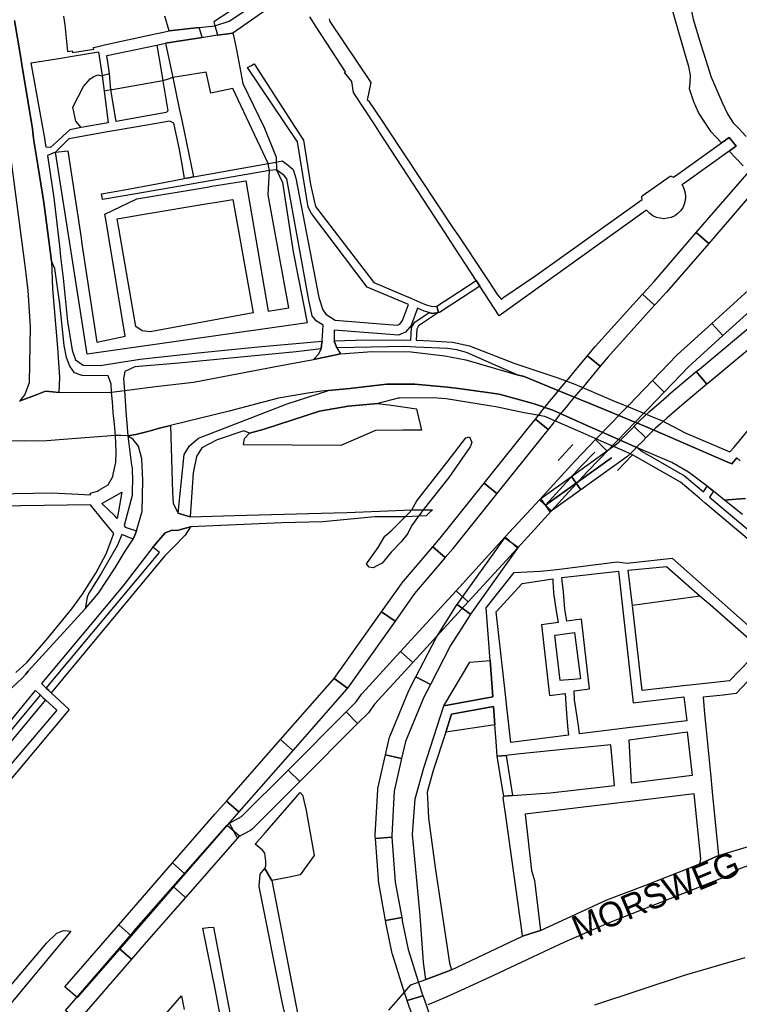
# Model space of a CAD drawing. Header units: metres. Extents: x 89872 to 99175, y 455036 to 468911.
# Tile 72 of 196: x 92499 to 92937, y 464013 to 464613. Entities that reach past the tile are written whole.
import ezdxf
from ezdxf.enums import TextEntityAlignment as Align

# ---------------------------------------------------------------- set-up
doc = ezdxf.new("R2010")
doc.units = ezdxf.units.M
for name, color, linetype in [('Spoorbaandeel', 10, 'Continuous'), ('Straatnamen doorgaand', 7, 'Continuous'), ('Wegdeel doorgaand', 1, 'Continuous')]:
    doc.layers.add(name, color=color, linetype=linetype)
doc.layers.add('Waterdeel', color=7, linetype='Continuous', true_color=0x00aaff)
doc.layers.add('Wegdeel', color=7, linetype='Continuous', true_color=0x9a9a9a)

msp = doc.modelspace()

# ---------------------------------------------------------------- linework, layer by layer
at = {"layer": 'Spoorbaandeel', "color": 7, "lineweight": -3}
for points in [[(92950.74, 464513.66), (92950.74, 464513.66), (92918.59, 464476.45), (92911.02, 464482.99), (92943.17, 464520.19), (92943.71, 464520.82), (92951.28, 464514.29)], [(92857.01, 464407.14), (92852.45, 464401.61), (92844.74, 464407.98), (92849.37, 464413.59), (92849.52, 464413.77), (92878.22, 464445.42), (92885.63, 464438.7)], [(92919.31, 464392.12), (92917.43, 464390.56), (92911.02, 464398.24), (92912.9, 464399.8), (92949.42, 464430.26), (92955.83, 464422.58)], [(92899.17, 464408.21), (92899.41, 464408.44), (92920.57, 464427.62), (92927.29, 464420.21), (92906.25, 464401.14), (92891.48, 464385.83), (92884.28, 464392.78)], [(92817.18, 464358.63), (92789.48, 464324.04), (92781.68, 464330.29), (92809.37, 464364.88), (92812.92, 464369.32), (92820.73, 464363.07)], [(92878.54, 464356.12), (92875.06, 464352.61), (92873.24, 464350.77), (92871.01, 464348.51), (92869.32, 464346.8), (92868.68, 464346.26), (92862.16, 464341.57), (92840.71, 464326.17), (92834.87, 464334.29), (92856.33, 464349.7), (92862.51, 464354.14), (92863.91, 464355.55), (92866.13, 464357.8), (92867.96, 464359.64), (92871.43, 464363.15), (92873.16, 464364.9), (92880.26, 464357.86)], [(92836.98, 464343.77), (92837.07, 464343.87), (92845.55, 464352.65), (92849.56, 464356.8), (92856.75, 464349.86), (92852.74, 464345.7), (92844.32, 464336.97), (92822.73, 464313.4), (92815.36, 464320.15)], [(92815.36, 464320.15), (92822.73, 464313.4), (92801.95, 464290.7), (92794.58, 464297.45)], [(92794.58, 464297.45), (92801.95, 464290.7), (92771.88, 464257.85), (92764.51, 464264.61)], [(92739.27, 464262.95), (92727.33, 464246.13), (92719.18, 464251.91), (92731.24, 464268.91), (92731.51, 464269.25), (92750.37, 464291.49), (92757.99, 464285.02)], [(92773.39, 464250.42), (92765.23, 464256.21), (92794.19, 464296.97), (92802.34, 464291.18)], [(92703.69, 464197.01), (92706.89, 464201.62), (92707.31, 464202.14), (92730.74, 464227.73), (92738.12, 464220.98), (92714.91, 464195.63), (92711.65, 464190.94), (92711.08, 464190.26), (92704.54, 464183.71), (92697.47, 464190.78)], [(92690.3, 464211.1), (92698.39, 464205.35), (92698.3, 464205.21), (92697.97, 464204.81), (92665.06, 464167.39), (92657.55, 464174), (92690.46, 464211.41), (92690.51, 464211.37)], [(92744.97, 464199.88), (92733.67, 464172.8), (92731.3, 464162.41), (92721.55, 464164.64), (92724.02, 464175.44), (92724.28, 464176.25), (92735.82, 464203.92), (92736, 464204.3), (92740.12, 464212.23), (92748.99, 464207.62)], [(92633.72, 464126.98), (92662.13, 464155.41), (92669.2, 464148.34), (92640.29, 464119.4), (92639.15, 464118.55), (92631.17, 464114.19), (92626.38, 464122.97)], [(92625.03, 464121.89), (92599.22, 464092.17), (92591.67, 464098.73), (92617.49, 464128.46), (92617.51, 464128.49), (92624.53, 464136.46), (92632.03, 464129.85)], [(92599.51, 464077.73), (92592, 464084.34), (92625.02, 464121.88), (92632.53, 464115.28)], [(92727.47, 464087), (92731.41, 464065.43), (92721.57, 464063.63), (92717.58, 464085.45), (92717.52, 464085.97), (92715.4, 464113.71), (92725.37, 464114.47)], [(92533.64, 464016.67), (92526.09, 464023.23), (92558.88, 464060.98), (92566.43, 464054.42)], [(92533.96, 464002.27), (92526.39, 464008.8), (92559.05, 464046.67), (92566.62, 464040.14)], [(92744.22, 464017.81), (92744.19, 464017.88), (92744.25, 464017.9), (92744.8, 464016.3), (92746.86, 464010.37), (92757.73, 463978.98), (92760.59, 463970.71), (92751.14, 463967.44), (92748.28, 463975.71), (92737.41, 464007.1), (92735.35, 464013.03), (92734.8, 464014.62), (92734.76, 464014.76), (92734.74, 464014.82)]]:
    msp.add_lwpolyline(points, close=True, dxfattribs=at)
at = {"layer": 'Spoorbaandeel', "color": 255, "lineweight": -3}
for points in [[(92892.88, 464446.7), (92892.8, 464446.61), (92886.19, 464439.32), (92885.63, 464438.7), (92878.22, 464445.42), (92878.78, 464446.03), (92885.35, 464453.28), (92911.02, 464482.99), (92918.59, 464476.45)], [(92942.9, 464447.85), (92956.74, 464461.75), (92963.82, 464454.69), (92949.89, 464440.71), (92949.71, 464440.53), (92927.29, 464420.21), (92920.57, 464427.62)], [(92845.07, 464392.68), (92840.75, 464387.45), (92840.65, 464387.34), (92837.85, 464384.13), (92835.59, 464381.55), (92833.6, 464378.98), (92831.88, 464376.76), (92831.73, 464376.57), (92829.13, 464373.53), (92827.5, 464371.62), (92825.77, 464369.42), (92824.77, 464368.13), (92824, 464367.15), (92823.97, 464367.11), (92820.73, 464363.07), (92812.92, 464369.32), (92816.14, 464373.34), (92816.9, 464374.3), (92817.9, 464375.58), (92819.69, 464377.87), (92819.82, 464378.03), (92821.52, 464380.02), (92824.04, 464382.98), (92825.7, 464385.11), (92827.78, 464387.79), (92827.97, 464388.03), (92830.32, 464390.71), (92833.08, 464393.87), (92837.36, 464399.05), (92844.74, 464407.98), (92852.45, 464401.61)], [(92900.76, 464376.66), (92893.11, 464369.92), (92889.12, 464366.4), (92886.14, 464363.77), (92883.56, 464361.19), (92880.91, 464358.51), (92880.26, 464357.86), (92873.16, 464364.9), (92873.8, 464365.55), (92876.46, 464368.23), (92876.47, 464368.25), (92879.17, 464370.95), (92879.4, 464371.17), (92882.51, 464373.9), (92886.5, 464377.42), (92894.2, 464384.2), (92894.3, 464384.29), (92911.02, 464398.24), (92917.43, 464390.56)], [(92851.27, 464358.58), (92852.72, 464360.08), (92853.16, 464360.53), (92855.1, 464362.55), (92856.97, 464364.49), (92860.27, 464367.9), (92862.51, 464370.22), (92865.08, 464372.89), (92867.69, 464375.59), (92870.46, 464378.46), (92874.4, 464382.54), (92884.28, 464392.78), (92891.48, 464385.83), (92881.59, 464375.59), (92877.66, 464371.52), (92874.88, 464368.64), (92872.28, 464365.95), (92869.7, 464363.28), (92867.47, 464360.96), (92864.17, 464357.54), (92862.3, 464355.6), (92860.36, 464353.59), (92859.92, 464353.14), (92858.47, 464351.63), (92856.75, 464349.86), (92849.56, 464356.8)], [(92821.96, 464312.71), (92816.13, 464320.84), (92834.87, 464334.29), (92840.71, 464326.17)], [(92762.57, 464290.41), (92762.48, 464290.3), (92757.99, 464285.02), (92750.37, 464291.49), (92754.8, 464296.72), (92781.68, 464330.29), (92789.48, 464324.04)], [(92764.51, 464264.61), (92771.88, 464257.85), (92738.12, 464220.98), (92730.74, 464227.73)], [(92773.1, 464250.01), (92761.24, 464231.21), (92748.99, 464207.62), (92740.12, 464212.23), (92752.46, 464236), (92752.67, 464236.36), (92764.71, 464255.46), (92764.86, 464255.69), (92765.23, 464256.21), (92773.39, 464250.42)], [(92698.39, 464205.35), (92690.24, 464211.14), (92719.18, 464251.91), (92727.33, 464246.13)], [(92697.47, 464190.78), (92704.54, 464183.71), (92669.2, 464148.34), (92662.13, 464155.41)], [(92632.03, 464129.85), (92624.53, 464136.46), (92657.55, 464174), (92665.06, 464167.39)], [(92726.74, 464142.42), (92725.3, 464115.41), (92725.37, 464114.47), (92715.4, 464113.71), (92715.31, 464114.97), (92715.3, 464115.62), (92716.77, 464143.38), (92716.89, 464144.23), (92721.55, 464164.64), (92731.3, 464162.41)], [(92566.43, 464054.42), (92558.88, 464060.98), (92591.67, 464098.73), (92599.22, 464092.17)], [(92575.57, 464050.52), (92566.62, 464040.14), (92559.05, 464046.67), (92568.01, 464057.07), (92568.05, 464057.1), (92592, 464084.34), (92599.51, 464077.73)], [(92731.97, 464062.37), (92735.41, 464045.95), (92741.73, 464025.91), (92744.27, 464017.83), (92734.74, 464014.82), (92732.19, 464022.91), (92725.8, 464043.18), (92725.68, 464043.65), (92722.17, 464060.38), (92722.15, 464060.5), (92721.57, 464063.63), (92731.41, 464065.43)]]:
    msp.add_lwpolyline(points, close=True, dxfattribs=at)
at = {"layer": 'Waterdeel', "lineweight": -3}
for p, q in [((92681.29, 464374.24), (92698.73, 464377.15)), ((92698.73, 464377.15), (92716.95, 464378.87)), ((92716.95, 464378.87), (92726.68, 464377.64)), ((92726.68, 464377.64), (92740.46, 464375.66)), ((92740.46, 464375.66), (92740.9, 464373.77)), ((92647.63, 464363.12), (92681.29, 464374.24)), ((92740.9, 464373.77), (92743.45, 464362.65)), ((92634.97, 464353.54), (92635.59, 464357.56)), ((92635.59, 464357.56), (92638.68, 464360.65)), ((92638.68, 464360.65), (92647.63, 464363.12)), ((92715.46, 464362.44), (92694.3, 464353.28)), ((92732.07, 464362.61), (92715.46, 464362.44)), ((92743.45, 464362.65), (92732.07, 464362.61)), ((92759.72, 464343.97), (92770.48, 464357.98)), ((92770.48, 464357.98), (92772.69, 464358.47)), ((92772.69, 464358.47), (92774.16, 464355.03)), ((92694.3, 464353.28), (92634.97, 464353.54)), ((92773.18, 464352.33), (92760.04, 464333.64)), ((92774.16, 464355.03), (92773.18, 464352.33)), ((92740.58, 464319.56), (92759.72, 464343.97)), ((92760.04, 464333.64), (92744.55, 464314.09)), ((92737.68, 464314), (92740.58, 464319.56)), ((92725.39, 464301.58), (92733.57, 464309.72)), ((92733.57, 464309.72), (92735.87, 464312.12)), ((92735.87, 464312.12), (92737.68, 464314)), ((92741.63, 464310.09), (92737.31, 464304.16)), ((92743.05, 464312.04), (92741.63, 464310.09)), ((92744.55, 464314.09), (92743.05, 464312.04)), ((92737.31, 464304.16), (92735.1, 464299.49)), ((92717.04, 464291.02), (92721.21, 464297.9)), ((92721.21, 464297.9), (92725.39, 464301.58)), ((92735.1, 464299.49), (92731.16, 464294.58)), ((92731.16, 464294.58), (92725.02, 464288.19)), ((92709.91, 464281.19), (92717.04, 464291.02)), ((92725.02, 464288.19), (92719.49, 464281.55)), ((92711.51, 464278.97), (92709.91, 464281.19)), ((92716.61, 464280.05), (92714.09, 464278.73)), ((92719.49, 464281.55), (92716.61, 464280.05)), ((92714.09, 464278.73), (92711.51, 464278.97)), ((92529.73, 464057.12), (92454.06, 463966.74)), ((92521.12, 464055.9), (92525.3, 464057.62)), ((92525.3, 464057.62), (92529.73, 464057.12)), ((92514.98, 464050), (92521.12, 464055.9)), ((92438.07, 463959.09), (92514.98, 464050))]:
    msp.add_line(p, q, dxfattribs=at)
for points in [[(92626.77, 464617.92), (92616.8, 464611.42), (92617.41, 464609.13), (92618.24, 464606.38), (92619.17, 464603.28), (92628.54, 464604.6), (92628.95, 464603.09), (92630.79, 464593.3), (92634.45, 464573.79), (92647.68, 464546.57), (92654.83, 464529.02), (92654.95, 464526), (92655.04, 464523.74), (92655.14, 464521.27), (92658.73, 464513.52), (92665.21, 464471.37), (92673.79, 464427.99), (92539.61, 464408.86), (92529.85, 464471.35), (92528.85, 464477.71), (92520.35, 464532.1), (92527.78, 464532.9), (92535.68, 464481.07), (92536.65, 464474.69), (92545.57, 464416.21), (92562.89, 464419.89), (92552.46, 464482.46), (92551.4, 464488.79), (92550.5, 464494.19), (92569.82, 464503.62), (92612.76, 464510.72), (92615.72, 464511.21), (92636.31, 464514.61), (92650.05, 464435.12), (92662.5, 464437.23), (92650.05, 464506.04), (92650.9, 464520.95), (92650.48, 464522.95), (92650.03, 464525.12), (92628.35, 464570.83), (92615.08, 464567.96), (92612.21, 464580.87), (92591.84, 464577.47), (92588.98, 464576.51), (92585.83, 464575.45), (92554.83, 464570.11), (92554.12, 464569.99), (92551.91, 464569.6), (92549.96, 464569.26), (92552.52, 464549.85), (92536.08, 464547), (92532.64, 464550.93), (92530.92, 464559.41), (92537.31, 464572.07), (92541.37, 464576.74), (92543.7, 464578.09), (92546.4, 464579.07), (92548.74, 464578.58), (92550.44, 464579.07), (92553.31, 464579.9), (92553.07, 464581.45), (92551.6, 464590.91), (92582.17, 464597.26), (92584.7, 464597.83), (92587.46, 464598.44), (92609.66, 464601.85), (92608.88, 464604.78), (92608.01, 464608.03), (92589.69, 464605.91), (92586.99, 464614.88)], [(92849.15, 464012.24), (92903.86, 464030.39), (92940.71, 464041.22)]]:
    msp.add_lwpolyline(points, dxfattribs=at)
msp.add_lwpolyline([(92578.05, 464422.52), (92573.18, 464423.04), (92569.39, 464425.67), (92558.88, 464485.62), (92557.86, 464491.47), (92573.17, 464494.02), (92614.44, 464500.86), (92617.46, 464501.36), (92628.44, 464503.19), (92640.85, 464434.07)], close=True, dxfattribs=at)
at = {"layer": 'Wegdeel'}
for p, q in [((92679.35, 464608.46), (92675.46, 464614.48)), ((92687.16, 464613.28), (92687.56, 464611.72)), ((92687.56, 464611.72), (92712.67, 464574.49)), ((92697.15, 464580.91), (92679.35, 464608.46)), ((92639.73, 464584.93), (92641.47, 464585.93)), ((92641.47, 464585.93), (92666.46, 464547.11)), ((92637.36, 464583.57), (92639.73, 464584.93)), ((92667.9, 464538.36), (92637.36, 464583.57)), ((92696.58, 464580.53), (92697.15, 464580.91)), ((92700.98, 464575.2), (92696.58, 464580.53)), ((92702.06, 464568.36), (92700.98, 464575.2)), ((92712.67, 464574.49), (92710.41, 464563.82)), ((92715.33, 464548.03), (92702.06, 464568.36)), ((92710.41, 464563.82), (92711.09, 464563.33)), ((92711.09, 464563.33), (92719.62, 464550.79)), ((92719.62, 464550.79), (92722.84, 464545.95)), ((92666.46, 464547.11), (92671.56, 464539.43)), ((92718.52, 464543.13), (92715.33, 464548.03)), ((92722.84, 464545.95), (92762.67, 464485.98)), ((92674.45, 464498.41), (92667.9, 464538.36)), ((92671.56, 464539.43), (92675.7, 464512.25)), ((92757.86, 464482.84), (92718.52, 464543.13)), ((92899.82, 464518.69), (92926.33, 464537.63)), ((92926.33, 464537.63), (92928.73, 464539.34)), ((92928.73, 464539.34), (92929.08, 464539.59)), ((92929.08, 464539.59), (92931.04, 464540.99)), ((92931.04, 464540.99), (92933.03, 464538.51)), ((92933.03, 464538.51), (92935.28, 464535.71)), ((92931.04, 464532.68), (92903.76, 464513.18)), ((92933.49, 464534.43), (92931.04, 464532.68)), ((92935.28, 464535.71), (92933.49, 464534.43)), ((92650.03, 464525.12), (92654.95, 464526)), ((92654.95, 464526), (92658.55, 464526.65)), ((92658.55, 464526.65), (92661.39, 464524.68)), ((92604.49, 464516.93), (92650.03, 464525.12)), ((92650.9, 464520.95), (92605.21, 464512.92)), ((92655.14, 464521.27), (92650.9, 464520.95)), ((92659.77, 464517.84), (92655.14, 464521.27)), ((92661.39, 464524.68), (92665.19, 464521.53)), ((92665.19, 464521.53), (92666.82, 464516.27)), ((92582.13, 464512.81), (92599.03, 464515.95)), ((92599.03, 464515.95), (92601.57, 464516.41)), ((92601.57, 464516.41), (92604.49, 464516.93)), ((92661.39, 464515.74), (92659.77, 464517.84)), ((92674.77, 464441.87), (92661.39, 464515.74)), ((92666.82, 464516.27), (92680.84, 464443.38)), ((92877.96, 464505.48), (92895.15, 464517.47)), ((92895.15, 464517.47), (92895.76, 464517.31)), ((92895.76, 464517.31), (92897.05, 464516.7)), ((92897.05, 464516.7), (92899.82, 464518.69)), ((92548.42, 464506.56), (92562.33, 464509.14)), ((92562.33, 464509.14), (92582.13, 464512.81)), ((92599.75, 464511.96), (92569.24, 464506.7)), ((92605.21, 464512.92), (92599.75, 464511.96)), ((92675.7, 464512.25), (92678.75, 464498.9)), ((92903.76, 464513.18), (92902.28, 464512.1)), ((92902.28, 464512.1), (92902.73, 464511.46)), ((92902.73, 464511.46), (92903.71, 464509.35)), ((92903.71, 464509.35), (92904.31, 464507.11)), ((92548.72, 464504.55), (92548.42, 464506.56)), ((92548.92, 464503.19), (92548.72, 464504.55)), ((92569.24, 464506.7), (92548.92, 464503.19)), ((92813.23, 464456.81), (92878.04, 464503.13)), ((92877.9, 464504.8), (92877.96, 464505.48)), ((92878.04, 464503.13), (92877.9, 464504.8)), ((92904.31, 464502.49), (92903.71, 464500.25)), ((92904.31, 464507.11), (92904.52, 464504.8)), ((92904.52, 464504.8), (92904.31, 464502.49)), ((92676.34, 464494.64), (92674.45, 464498.41)), ((92678.75, 464498.9), (92714.48, 464452.49)), ((92878.61, 464495.24), (92790.79, 464432.36)), ((92880.68, 464496.72), (92878.61, 464495.24)), ((92881.01, 464496.25), (92880.68, 464496.72)), ((92882.65, 464494.61), (92881.01, 464496.25)), ((92901.4, 464496.25), (92899.76, 464494.61)), ((92902.73, 464498.15), (92901.4, 464496.25)), ((92903.71, 464500.25), (92902.73, 464498.15)), ((92710.41, 464449.84), (92676.34, 464494.64)), ((92884.55, 464493.28), (92882.65, 464494.61)), ((92886.66, 464492.29), (92884.55, 464493.28)), ((92888.9, 464491.7), (92886.66, 464492.29)), ((92891.21, 464491.49), (92888.9, 464491.7)), ((92893.52, 464491.7), (92891.21, 464491.49)), ((92895.76, 464492.29), (92893.52, 464491.7)), ((92897.86, 464493.28), (92895.76, 464492.29)), ((92899.76, 464494.61), (92897.86, 464493.28)), ((92762.67, 464485.98), (92765.99, 464480.98)), ((92761.12, 464477.84), (92757.86, 464482.84)), ((92776.82, 464453.79), (92761.12, 464477.84)), ((92765.99, 464480.98), (92781.26, 464458)), ((92760.88, 464443.45), (92776.82, 464453.79)), ((92777.6, 464452.58), (92776.82, 464453.79)), ((92776.82, 464453.79), (92777.6, 464452.58)), ((92781.26, 464458), (92784.09, 464453.74)), ((92784.09, 464453.74), (92789.8, 464445.13)), ((92793.71, 464443.66), (92813.23, 464456.81)), ((92735.6, 464439.17), (92710.41, 464449.84)), ((92714.48, 464452.49), (92737, 464442.95)), ((92779.01, 464450.42), (92763.14, 464440.04)), ((92779.01, 464450.42), (92777.6, 464452.58)), ((92777.6, 464452.58), (92779.01, 464450.42)), ((92790.79, 464432.36), (92779.01, 464450.42)), ((92676.82, 464432.23), (92674.77, 464441.87)), ((92680.84, 464443.38), (92683.32, 464435.98)), ((92737, 464442.95), (92742.49, 464440.62)), ((92752.79, 464438.2), (92758.17, 464441.69)), ((92758.17, 464441.69), (92760.88, 464443.45)), ((92789.8, 464445.13), (92792.27, 464442.14)), ((92792.27, 464442.14), (92793.71, 464443.66)), ((92683.32, 464435.98), (92685.25, 464433.37)), ((92731.93, 464429.32), (92735.6, 464439.17)), ((92741.09, 464436.84), (92737.17, 464426.3)), ((92745.05, 464435.16), (92741.09, 464436.84)), ((92742.49, 464440.62), (92746.38, 464438.97)), ((92746.38, 464438.97), (92749.34, 464438.14)), ((92749.34, 464438.14), (92750.32, 464437.86)), ((92750.32, 464437.86), (92752.79, 464438.2)), ((92752.79, 464438.2), (92753.19, 464436.59)), ((92753.19, 464436.59), (92752.79, 464438.2)), ((92753.19, 464436.59), (92753.76, 464434.27)), ((92753.76, 464434.27), (92753.19, 464436.59)), ((92760.39, 464438.24), (92754.46, 464434.37)), ((92763.14, 464440.04), (92760.39, 464438.24)), ((92679.32, 464429.23), (92676.82, 464432.23)), ((92683.53, 464426.61), (92679.32, 464429.23)), ((92685.25, 464433.37), (92690.78, 464429.56)), ((92690.78, 464429.56), (92728.62, 464426.61)), ((92730.21, 464427.23), (92731.93, 464429.32)), ((92748.16, 464434.29), (92745.05, 464435.16)), ((92750.03, 464433.76), (92748.16, 464434.29)), ((92753.76, 464434.27), (92750.03, 464433.76)), ((92754.46, 464434.37), (92753.76, 464434.27)), ((92682.84, 464416.75), (92683.53, 464426.61)), ((92729.5, 464420.57), (92690.32, 464423.62)), ((92690.32, 464423.62), (92690.33, 464417.11)), ((92728.62, 464426.61), (92730.21, 464427.23)), ((92737.17, 464426.3), (92733.82, 464422.23)), ((92733.82, 464422.23), (92729.5, 464420.57)), ((92680.9, 464409.01), (92682.37, 464412.08)), ((92682.37, 464412.08), (92682.6, 464414.32)), ((92682.6, 464414.32), (92682.84, 464416.75)), ((92690.33, 464417.11), (92691.1, 464414.82)), ((92691.1, 464414.82), (92691.81, 464412.69)), ((92691.81, 464412.69), (92694.02, 464409.01)), ((92677.58, 464405.69), (92680.9, 464409.01)), ((92686.57, 464407.5), (92677.58, 464405.69)), ((92694.02, 464409.01), (92686.57, 464407.5)), ((92686.75, 464386.81), (92699.7, 464388.02)), ((92699.7, 464388.02), (92722.2, 464390.7)), ((92722.2, 464390.7), (92739.35, 464390.7)), ((92739.35, 464390.7), (92759.33, 464388.75)), ((92759.33, 464388.75), (92765.98, 464387.92)), ((92765.98, 464387.92), (92782.27, 464385.72)), ((92661.67, 464378.69), (92686.75, 464386.81)), ((92729.32, 464382.06), (92716.95, 464378.87)), ((92730.12, 464382.08), (92729.32, 464382.06)), ((92750.59, 464382.38), (92730.12, 464382.08)), ((92758.54, 464381.6), (92750.59, 464382.38)), ((92786.11, 464377.29), (92758.54, 464381.6)), ((92782.27, 464385.72), (92790.75, 464384.55)), ((92790.75, 464384.55), (92811.56, 464378.78)), ((92607.45, 464357.65), (92661.67, 464378.69)), ((92698.73, 464377.15), (92681.29, 464374.24)), ((92716.95, 464378.87), (92698.73, 464377.15)), ((92788.79, 464376.73), (92786.11, 464377.29)), ((92806.13, 464373.09), (92788.79, 464376.73)), ((92811.56, 464378.78), (92823.62, 464374.78)), ((92681.29, 464374.24), (92647.63, 464363.12)), ((92818.69, 464370.98), (92806.13, 464373.09)), ((92820.06, 464370.24), (92818.69, 464370.98)), ((92841.96, 464360.77), (92820.06, 464370.24)), ((92823.62, 464374.78), (92845.63, 464364.78)), ((92845.63, 464364.78), (92858.7, 464359.08)), ((92602.03, 464352.92), (92607.45, 464357.65)), ((92635.13, 464362.1), (92618.84, 464356.6)), ((92638.68, 464360.65), (92635.13, 464362.1)), ((92647.63, 464363.12), (92638.68, 464360.65)), ((92854.87, 464355.1), (92841.96, 464360.77)), ((92858.7, 464359.08), (92869.69, 464354.28)), ((92598.78, 464347.66), (92602.03, 464352.92)), ((92609.62, 464351.86), (92606.37, 464346.61)), ((92618.84, 464356.6), (92609.62, 464351.86)), ((92865.77, 464350.32), (92854.87, 464355.1)), ((92869.69, 464354.28), (92875.67, 464351.67)), ((92875.67, 464351.67), (92877.97, 464349.53)), ((92595.2, 464311.91), (92598.78, 464347.66)), ((92606.37, 464346.61), (92604.2, 464336.61)), ((92872.04, 464347.54), (92865.77, 464350.32)), ((92901.29, 464330.92), (92872.04, 464347.54)), ((92877.97, 464349.53), (92903.9, 464334.66)), ((92604.2, 464336.61), (92602.49, 464309.73)), ((92903.9, 464334.66), (92915.38, 464324.94)), ((92912.88, 464321.11), (92901.29, 464330.92)), ((92915.38, 464324.94), (92917.67, 464328.44)), ((92917.67, 464328.44), (92919.7, 464326.88)), ((92921.52, 464325.47), (92919.07, 464321.82)), ((92919.07, 464321.82), (92956.7, 464289.85)), ((92919.7, 464326.88), (92921.52, 464325.47)), ((92916.52, 464318.02), (92912.88, 464321.11)), ((92956.31, 464284.32), (92916.52, 464318.02)), ((92598.89, 464310.8), (92595.2, 464311.91)), ((92602.49, 464309.73), (92598.89, 464310.8)), ((92596.02, 464301.79), (92602.61, 464303.71)), ((92602.61, 464303.71), (92599.42, 464298.54)), ((92583.27, 464295.52), (92587.16, 464300.05)), ((92587.16, 464300.05), (92591.55, 464301.62)), ((92591.55, 464301.62), (92594.99, 464301.49)), ((92599.42, 464298.54), (92592.3, 464291.35)), ((92594.99, 464301.49), (92596.02, 464301.79)), ((92579.64, 464291.29), (92581, 464292.88)), ((92583.72, 464288.05), (92579.64, 464291.29)), ((92581, 464292.88), (92583.27, 464295.52)), ((92592.3, 464291.35), (92586.7, 464285.69)), ((92514.64, 464205.36), (92583.72, 464288.05)), ((92586.7, 464285.69), (92517.74, 464202.47)), ((92869.57, 464277.17), (92892.82, 464279.49)), ((92892.82, 464279.49), (92913.45, 464261.46)), ((92872.09, 464255.61), (92869.57, 464277.17)), ((92913.45, 464261.46), (92872.09, 464255.61)), ((92757.14, 464194.63), (92772.86, 464221.18)), ((92772.86, 464221.18), (92785.3, 464222.07)), ((92785.3, 464222.07), (92787.01, 464200.1)), ((92516.17, 464203.94), (92514.64, 464205.36)), ((92517.74, 464202.47), (92516.17, 464203.94)), ((92479.14, 464162.86), (92511.09, 464201.11)), ((92514.2, 464198.21), (92480.13, 464157.09)), ((92511.09, 464201.11), (92512.59, 464199.71)), ((92512.59, 464199.71), (92514.2, 464198.21)), ((92787.01, 464200.1), (92757.14, 464194.63)), ((92758.21, 464178.5), (92761.75, 464189.37)), ((92761.75, 464189.37), (92787.45, 464194.08)), ((92787.45, 464194.08), (92788.26, 464182.9)), ((92788.26, 464182.9), (92758.21, 464178.5)), ((92789.63, 464163.78), (92792.27, 464164.04)), ((92792.86, 464144.03), (92789.63, 464163.78)), ((92792.27, 464164.04), (92795.1, 464164.32)), ((92795.1, 464164.32), (92799.01, 464139.91)), ((92648.15, 464117.21), (92669.4, 464141.61)), ((92669.4, 464141.61), (92671.06, 464139.95)), ((92793.6, 464139.52), (92792.86, 464144.03)), ((92671.06, 464139.95), (92671.18, 464139.42)), ((92671.18, 464139.42), (92673.13, 464130.63)), ((92796.35, 464139.72), (92793.6, 464139.52)), ((92799.01, 464139.91), (92796.35, 464139.72)), ((92673.13, 464130.63), (92678.12, 464103.33)), ((92642.11, 464110.27), (92648.15, 464117.21)), ((92646.45, 464106.53), (92642.11, 464110.27)), ((92647.91, 464104.71), (92646.45, 464106.53)), ((92648.64, 464099.83), (92647.91, 464104.71)), ((92648.54, 464097.1), (92648.64, 464099.83)), ((92678.12, 464103.33), (92669.53, 464091.54)), ((92647.95, 464095.34), (92648.54, 464097.1)), ((92650.19, 464091.46), (92647.95, 464095.34)), ((92652.18, 464087.99), (92650.19, 464091.46)), ((92661.99, 464089.91), (92652.18, 464087.99)), ((92669.53, 464091.54), (92661.99, 464089.91))]:
    msp.add_line(p, q, dxfattribs=at)
for points in [[(92950.43, 464662.32), (92924.18, 464644.41), (92915.23, 464637.95), (92909.88, 464634.21), (92908.5, 464632.3), (92907.35, 464627.46), (92907.11, 464622.58), (92909.02, 464613.02), (92913.63, 464598.23), (92916.79, 464588.09), (92920, 464577.8), (92926.84, 464562.38), (92930.23, 464554.97), (92933.52, 464550), (92936.64, 464546.62), (92941.48, 464541.56)], [(92525.23, 464614.96), (92526.12, 464609.65), (92527.64, 464593.39), (92530.47, 464593.87), (92530.67, 464592.69), (92543.74, 464594.91), (92543.57, 464595.9), (92546.26, 464596.5), (92548.82, 464597.06), (92550.28, 464597.39), (92581.01, 464604.18), (92586.15, 464605.2), (92589.69, 464605.91), (92608.01, 464608.03), (92617.41, 464609.13), (92626.29, 464611.95), (92651.6, 464628.94)], [(92655.33, 464623.36), (92628.54, 464604.6), (92619.17, 464603.28), (92610.66, 464602.01), (92609.66, 464601.85), (92587.46, 464598.44), (92590.63, 464583.28), (92591.84, 464577.47), (92595.78, 464558.64), (92597.27, 464551.51), (92604.49, 464516.93), (92601.57, 464516.41), (92599.03, 464515.95), (92597.69, 464523.48), (92595.71, 464534.69), (92592.41, 464549.66), (92591.23, 464550.25), (92590, 464550.86), (92575.98, 464548.47), (92558.14, 464545.42), (92556.86, 464545.2), (92553.27, 464544.57), (92528.51, 464540.19), (92520.35, 464532.1), (92515.45, 464530.09), (92519.33, 464504.1), (92522.73, 464474.7), (92523.48, 464468.22), (92524.99, 464455.13), (92527.7, 464428.89), (92530.41, 464411.25), (92532.45, 464405.36), (92537.2, 464402.2), (92547.82, 464401.97), (92558.85, 464403.72), (92572.02, 464405.82), (92607.3, 464409.66), (92643.8, 464413.3), (92682.84, 464416.75), (92682.6, 464414.32), (92682.37, 464412.08), (92667.02, 464410.36), (92595.47, 464403.48), (92568.61, 464401.19), (92562.59, 464398.24), (92561.86, 464393.82), (92562.35, 464386.69), (92562.81, 464380.59), (92563.31, 464373.94), (92563.85, 464366.84), (92564.44, 464359.04), (92566.76, 464341.33), (92567, 464339.61), (92567.2, 464330.87), (92567.12, 464327.32), (92567.03, 464322.69), (92562.21, 464304.5), (92562.81, 464303.46), (92569.69, 464301.12), (92568.69, 464298.63), (92567.72, 464296.21), (92560.84, 464298.91), (92558.08, 464292.57), (92548.23, 464275.23), (92540.68, 464263.2), (92539.58, 464260.86), (92538.41, 464253.56), (92503.57, 464215.67), (92502.15, 464213.92), (92500.07, 464211.36), (92485.01, 464197.59)], [(92939.57, 464523.67), (92931.04, 464532.68), (92933.49, 464534.43), (92935.28, 464535.71), (92933.03, 464538.51), (92931.04, 464540.99), (92929.08, 464539.59), (92928.73, 464539.34), (92926.33, 464537.63), (92920.09, 464544.39), (92912.37, 464556.18), (92909.42, 464562.77), (92906.89, 464570.63), (92907.18, 464574.28), (92907.52, 464578.91), (92906.54, 464584.24), (92904.44, 464590.91), (92899.25, 464608.59), (92894.4, 464625.92)], [(92437.96, 464323.01), (92518.07, 464324.36), (92534.31, 464323.57), (92541.71, 464323.21), (92541.71, 464324.26), (92546.02, 464325.41), (92546.82, 464325.9), (92552.43, 464329.33), (92555.29, 464334.32), (92555.59, 464335.79), (92557.07, 464342.88), (92557.42, 464349.65), (92556.82, 464359.41), (92556.21, 464366.28), (92555.59, 464373.3), (92555.01, 464379.74), (92554.49, 464385.71), (92554.24, 464390.62), (92552.4, 464395.78), (92536.57, 464395.92), (92531.96, 464397.5), (92529.15, 464401.55), (92527.12, 464406.95), (92525.66, 464414.15), (92523.07, 464439.59), (92519.93, 464461.03), (92517.92, 464465.49), (92517.08, 464471.92), (92513.23, 464501.32), (92508.76, 464529.23), (92507.99, 464534.07), (92507.2, 464539.01), (92506.74, 464542.45), (92506.23, 464546.3), (92499.79, 464585.5), (92499.13, 464589.5), (92495.39, 464612.28)], [(92937.76, 464343.97), (92935.74, 464345.72), (92932.58, 464341.98), (92930.31, 464342.97), (92927.87, 464344.03), (92885.69, 464362.36), (92880.01, 464364.71), (92868.68, 464369.42), (92855.07, 464375.07), (92831.73, 464384.73), (92821.37, 464389.06), (92806.03, 464395.19), (92801.87, 464396.39), (92770.92, 464409.99), (92765.03, 464411.46), (92759.25, 464412.32), (92739.94, 464413.23), (92736.79, 464413.38), (92733.09, 464413.55), (92691.81, 464412.69), (92691.1, 464414.82), (92690.33, 464417.11), (92709.74, 464417.61), (92737.03, 464417.51), (92737.47, 464425.19), (92739.41, 464428.37), (92748.16, 464434.29), (92750.03, 464433.76), (92753.76, 464434.27), (92741.74, 464426.14), (92740.57, 464424.22), (92740.18, 464417.41), (92748.93, 464417.11), (92762.32, 464416.13), (92772.64, 464414.04), (92800.28, 464403.2), (92826.59, 464394.52), (92836.89, 464390.63), (92860.22, 464380.68), (92874.06, 464374.99), (92885.81, 464370.15), (92891, 464368.02), (92892.27, 464367.34), (92897.41, 464364.6), (92904.21, 464360.97), (92931.37, 464349.39), (92934.07, 464352.3), (92965.14, 464389.79)], [(92485.01, 464197.59), (92500.07, 464211.36), (92502.15, 464213.92), (92503.57, 464215.67), (92538.41, 464253.56), (92546.46, 464263.2), (92556.7, 464278.58), (92562.81, 464288.83), (92567.72, 464296.21), (92568.69, 464298.63), (92569.69, 464301.12), (92573.13, 464313.29), (92573.53, 464332.06), (92573.05, 464345.13), (92570.87, 464352.75), (92567.6, 464356.86), (92564.44, 464359.04), (92569.39, 464359.89), (92575.76, 464361.59), (92578.84, 464362.42), (92582.86, 464363.49), (92590.38, 464365.51), (92591.76, 464324.62), (92591.99, 464317.8), (92595.2, 464311.91), (92598.89, 464310.8), (92602.49, 464309.73), (92629.56, 464310.48), (92682.36, 464311.96), (92698.12, 464312.4), (92737.68, 464314), (92744.55, 464314.09), (92750.24, 464314.03), (92748.21, 464312.09), (92746.32, 464310.3), (92741.63, 464310.09), (92733.57, 464309.72), (92714.95, 464309.68), (92683.38, 464306.62), (92658.33, 464306.1), (92602.61, 464303.71), (92596.02, 464301.79), (92594.99, 464301.49), (92591.55, 464301.62), (92587.16, 464300.05), (92583.27, 464295.52), (92581, 464292.88), (92579.64, 464291.29), (92561.48, 464267.46), (92511.74, 464208.07), (92514.64, 464205.36), (92516.17, 464203.94), (92517.74, 464202.47), (92528.71, 464192.27), (92475.65, 464129.12)], [(92496.19, 464214.88), (92500.41, 464218.67), (92503.09, 464221.07), (92515.74, 464235.69), (92530.36, 464253.76), (92536.75, 464262.54), (92544.98, 464275.33), (92551.25, 464287.12), (92555.8, 464299.66), (92549.2, 464307.66), (92541.72, 464317.09), (92442.44, 464315.55)], [(92955.91, 464223.84), (92935.3, 464202.13), (92927.4, 464200.98), (92915.12, 464199.79), (92916.11, 464189.64), (92917.06, 464179.79), (92919.64, 464153.19), (92920.72, 464142.05), (92924.48, 464103.24), (92918.25, 464100.49), (92913.22, 464098.27), (92913.81, 464101.19), (92909.71, 464140.98), (92872.88, 464136.48), (92862.47, 464135.21), (92806.76, 464128.4), (92810.56, 464094.17), (92812.32, 464088.03), (92816.12, 464057.6), (92810.04, 464055.68), (92805.01, 464054.09), (92804.71, 464057.6), (92794.84, 464127.48), (92793.31, 464138.35), (92793.6, 464139.52), (92796.35, 464139.72), (92799.01, 464139.91), (92821.97, 464141.57), (92861.16, 464145.96), (92858.82, 464170.83), (92840.48, 464168.94), (92833.79, 464168.26), (92801.79, 464164.97), (92795.1, 464164.32), (92792.27, 464164.04), (92789.63, 464163.78), (92788.98, 464172.8), (92788.26, 464182.9), (92787.45, 464194.08), (92761.75, 464189.37), (92758.21, 464178.5), (92750.57, 464155.04), (92746.91, 464141.86), (92747.27, 464134.49), (92747.68, 464126.06), (92751.78, 464095.93), (92760.55, 464037.71), (92761.72, 464033.61), (92753.2, 464030.42), (92746.07, 464027.76), (92744.61, 464038), (92742.57, 464066.67), (92737.89, 464116.11), (92739.57, 464137.86), (92744.81, 464156.78), (92757.14, 464194.63), (92787.01, 464200.1), (92785.3, 464222.07), (92782.81, 464254.27), (92800.02, 464275.71), (92815.91, 464276.59), (92822.18, 464277.21), (92827.56, 464277.86), (92862.76, 464282.33), (92868.81, 464281.49), (92896.29, 464284.59), (92953.49, 464234.03)], [(92665.62, 463982.5), (92658.62, 464014.16), (92644.53, 464084.4), (92645.03, 464091.83), (92647.95, 464095.34), (92650.19, 464091.46), (92652.18, 464087.99), (92668.16, 464006.19)], [(92624.59, 463985.46), (92617.68, 464022.03), (92610.22, 464059.06), (92613.48, 464059.36), (92616.66, 464059.65), (92629.53, 463992.65)], [(92576.03, 463993.44), (92597.06, 464017.81), (92597.91, 464013.49), (92598.71, 464009.44)]]:
    msp.add_lwpolyline(points, dxfattribs=at)
for points in [[(92557.27, 464550.69), (92554.12, 464569.99), (92553.31, 464579.9), (92553.07, 464581.45), (92551.6, 464590.91), (92582.17, 464597.26), (92584.76, 464581.83), (92585.83, 464575.45), (92588.9, 464557.2), (92587.82, 464556.12)], [(92546.49, 464593.17), (92548.74, 464578.58), (92549.96, 464569.26), (92552.52, 464549.85), (92536.08, 464547), (92528.99, 464545.71), (92527.22, 464544.06), (92521.84, 464539.01), (92517.26, 464534.96), (92514.7, 464535.09), (92514.31, 464537.67), (92513.76, 464540.66), (92513.36, 464542.88), (92512.57, 464547.21), (92505.47, 464586.43), (92523.65, 464589.42), (92530.67, 464590.57)], [(92557.98, 464308.68), (92556.48, 464310.28), (92548.62, 464317.85), (92560.84, 464324.83), (92558.8, 464313.19)], [(92950.18, 464229.36), (92931.26, 464209.71), (92923.88, 464208.9), (92914.5, 464207.89), (92903.2, 464206.66), (92878.1, 464203.93), (92872.09, 464255.61), (92869.57, 464277.17), (92892.82, 464279.49), (92913.45, 464261.46), (92919.37, 464256.29)], [(92839.72, 464177.39), (92839.41, 464180.91), (92838.35, 464187.75), (92836.82, 464198.18), (92836.52, 464203.74), (92845.88, 464204.91), (92841.08, 464247.28), (92832.01, 464246.11), (92830.89, 464253.36), (92830.06, 464263.97), (92829.28, 464270.76), (92829.06, 464272.67), (92863.55, 464276.52), (92872.52, 464196.27), (92903.5, 464199.94), (92905.17, 464185.48), (92869.23, 464181.03), (92857.8, 464179.62)], [(92798.02, 464172.23), (92795.39, 464195.53), (92794.72, 464201.52), (92789.04, 464251.83), (92804.76, 464269.16), (92823.57, 464271.9), (92823.64, 464270.02), (92823.89, 464263.59), (92823.97, 464263.11), (92825.57, 464252.26), (92826.78, 464245.33), (92816.54, 464243.87), (92821.61, 464200.82), (92830.97, 464201.98), (92831.55, 464195.84), (92832.11, 464186.99), (92832.69, 464180.13), (92833.02, 464176.56)], [(92828.04, 464209.88), (92824.83, 464237.68), (92826.68, 464237.91), (92832.38, 464238.6), (92836.82, 464239.14), (92840.33, 464211.05), (92835.87, 464210.63), (92830.2, 464210.09)], [(92474.06, 464136.68), (92460.93, 464147.7), (92471.18, 464159.27), (92473.48, 464161.92), (92475.15, 464163.85), (92508.2, 464203.79), (92511.09, 464201.11), (92512.59, 464199.71), (92514.2, 464198.21), (92521.08, 464191.8)], [(92871.54, 464147.42), (92870.08, 464173.75), (92905.41, 464178.66), (92908.4, 464152.1)]]:
    msp.add_lwpolyline(points, close=True, dxfattribs=at)
at = {"layer": 'Wegdeel doorgaand', "lineweight": -3}
for p, q in [((92826.73, 464344.17), (92835.66, 464353.91)), ((92835.66, 464353.91), (92826.73, 464344.17)), ((92819.05, 464316.78), (92859.24, 464345.64)), ((92859.24, 464345.64), (92819.05, 464316.78)), ((92849.15, 464349.18), (92840.67, 464340.4)), ((92840.67, 464340.4), (92849.15, 464349.18)), ((92862.99, 464338.08), (92872.04, 464347.54)), ((92840.67, 464340.4), (92819.05, 464316.78)), ((92819.05, 464316.78), (92840.67, 464340.4)), ((92748.21, 464312.09), (92746.32, 464310.3)), ((92750.24, 464314.03), (92748.21, 464312.09))]:
    msp.add_line(p, q, dxfattribs=at)
at = {"layer": 'Wegdeel doorgaand'}
for points in [[(92495.39, 464612.28), (92499.13, 464589.5), (92499.79, 464585.5), (92506.23, 464546.3), (92506.74, 464542.45), (92507.2, 464539.01), (92507.99, 464534.07), (92508.76, 464529.23), (92513.23, 464501.32), (92517.08, 464471.92), (92517.92, 464465.49), (92518.46, 464448.74), (92521.61, 464412.7), (92522.74, 464394.58), (92522.29, 464385.49), (92518.59, 464385.85), (92514.17, 464386.27), (92509.1, 464384.34), (92498.82, 464380.42), (92501.72, 464384.17), (92504.43, 464391.53), (92505.13, 464425.46), (92503.7, 464447.66), (92502.46, 464457.89), (92501.68, 464464.36), (92492.75, 464532.34)], [(92498.47, 464379.97), (92498.82, 464380.42), (92509.1, 464384.34), (92514.17, 464386.27), (92518.59, 464385.85), (92522.29, 464385.49), (92554.49, 464385.71), (92557.72, 464386.11), (92562.35, 464386.69), (92565.7, 464387.15), (92581.3, 464389.2), (92604.48, 464391.76), (92654.44, 464401.33), (92677.58, 464405.69), (92686.57, 464407.5), (92694.02, 464409.01), (92713.31, 464410.6), (92737.26, 464410.36), (92757.77, 464407.95), (92770.52, 464405.45), (92801.87, 464396.39), (92806.03, 464395.19), (92821.37, 464389.06), (92831.73, 464384.73), (92855.07, 464375.07), (92868.68, 464369.42), (92880.01, 464364.71), (92885.69, 464362.36), (92927.87, 464344.03), (92930.31, 464342.97), (92932.58, 464341.98), (92935.74, 464345.72), (92937.76, 464343.97)], [(92941.08, 464320.99), (92935.4, 464320.53), (92928.27, 464319.95), (92921.52, 464325.47), (92919.7, 464326.88), (92917.67, 464328.44), (92906.32, 464336.9), (92896.12, 464342.8), (92875.67, 464351.67), (92869.69, 464354.28), (92858.7, 464359.08), (92845.63, 464364.78), (92823.62, 464374.78), (92811.56, 464378.78), (92790.75, 464384.55), (92782.27, 464385.72), (92765.98, 464387.92), (92759.33, 464388.75), (92739.35, 464390.7), (92722.2, 464390.7), (92699.7, 464388.02), (92686.75, 464386.81), (92682.55, 464386.41), (92674.15, 464385.04), (92656.29, 464382.12), (92643, 464378.56), (92626.28, 464374.08), (92590.38, 464365.51), (92582.86, 464363.49), (92578.84, 464362.42), (92575.76, 464361.59), (92569.39, 464359.89), (92564.44, 464359.04), (92560.1, 464359.25), (92559.41, 464359.28), (92556.82, 464359.41), (92525.12, 464356.83), (92515.13, 464356.08), (92501.53, 464355.85), (92449.93, 464357.08)], [(92939.08, 464311.22), (92928.27, 464319.95), (92935.4, 464320.53), (92941.08, 464320.99)], [(92998.32, 464117.73), (92936.91, 464095.05), (92931.81, 464091.79), (92930.71, 464091.08), (92918.06, 464086.03), (92856.19, 464061.7), (92852.65, 464059.99), (92830.27, 464050.27), (92821.53, 464046.17), (92811.06, 464041.25), (92787.28, 464030.07), (92767.44, 464021.03), (92758.98, 464017.19), (92751.8, 464014.16), (92747.25, 464012.24)], [(92723.55, 464009.03), (92729.26, 464015.58), (92736.96, 464024.41), (92746.07, 464027.76), (92753.2, 464030.42), (92761.72, 464033.61), (92805.01, 464054.09), (92810.04, 464055.68), (92816.12, 464057.6), (92856.48, 464076.32), (92879.59, 464085.1), (92913.22, 464098.27), (92918.25, 464100.49), (92924.48, 464103.24), (92966.99, 464116.1)]]:
    msp.add_lwpolyline(points, dxfattribs=at)

# ---------------------------------------------------------------- texts
at = {"layer": 'Straatnamen doorgaand'}
msp.add_text('MORSWEG', height=15, rotation=22.51862, dxfattribs=at).set_placement((92886.27, 464078.91), align=Align.MIDDLE_CENTER)

doc.saveas('drawing.dxf')
